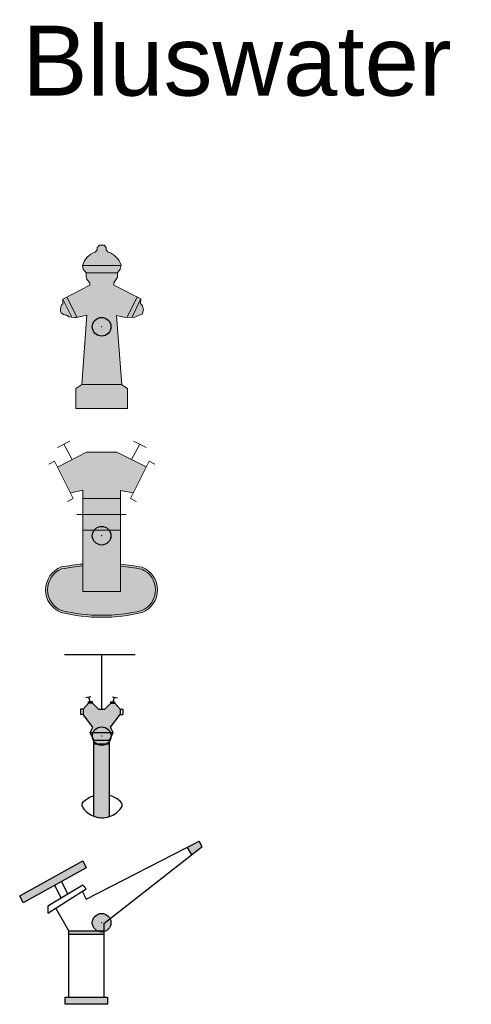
# Model space of a CAD drawing. Header units: millimetres. Extents: x -20879 to 80472, y -12121 to 39016.
# Tile 55 of 63: x 54779 to 56714, y 27131 to 31355. Entities that reach past the tile are written whole.
import ezdxf

# ---------------------------------------------------------------- set-up
doc = ezdxf.new("R2010")
doc.units = ezdxf.units.MM
doc.layers.add('DVD-VB-V_TEXT', color=7, linetype='Continuous')
doc.layers.add('FL53----_BLW', color=7, linetype='Continuous')
doc.layers.add('RVB-VB-V_Aanwijslijn', color=7, linetype='Continuous', true_color=0xff0001)
doc.styles.add('DVD_ALG 1.8mm_RE', font='arial.ttf', dxfattribs={"height": 1.8})

# ---------------------------------------------------------------- blocks, each defined once
blk = doc.blocks.new('RVB_BLW_001_icon')
at = {"layer": 'FL53----_BLW', "linetype": 'Continuous', "lineweight": 0, "true_color": 0xbd3632}
h = blk.add_hatch(color=15, dxfattribs=at)
h.paths.add_polyline_path([(0.638, 0.478), (1.008, 0.394), (1.08, 0.397), (1.52, 1.276), (0.52, 1.781), (0.52, 1.878), (0.678, 2.124), (0.678, 2.308), (0.794, 2.474), (0.831, 2.635), (-0.819, 2.635), (-0.788, 2.473), (-0.662, 2.308), (-0.662, 2.143), (-0.63, 2.044), (-0.536, 1.912), (-0.504, 1.879), (-0.504, 1.78), (-1.493, 1.276), (-1.054, 0.398), (-0.63, 0.493), (-0.851, -2.477), (0.865, -2.477)])
h.paths.add_polyline_path([(-0.819, 2.635), (0.831, 2.635), (0.832, 2.639, 0.241446), (0.285, 3.205), (0.199, 3.299), (0.199, 3.396), (0.132, 3.461), (0.132, 3.499), (-0.126, 3.501), (-0.126, 3.463), (-0.189, 3.397), (-0.189, 3.299), (-0.272, 3.206, 0.246838)])
h.paths.add_polyline_path([(1.103, -3.5), (1.103, -2.642), (0.855, -2.477), (-0.851, -2.477), (-1.103, -2.642), (-1.103, -3.5)])
h.paths.add_polyline_path([(1.796, 0.724), (1.75, 0.899), (1.697, 0.969), (1.67, 0.988), (1.683, 1.194), (1.294, 0.404), (1.429, 0.408), (1.512, 0.46), (1.737, 0.534)])
h.paths.add_polyline_path([(-1.67, 1.186), (-1.67, 0.988), (-1.703, 0.955), (-1.733, 0.889), (-1.764, 0.79), (-1.764, 0.658), (-1.733, 0.592), (-1.638, 0.526), (-1.544, 0.493), (-1.512, 0.493), (-1.386, 0.427), (-1.276, 0.411)])
h = blk.add_hatch(color=15, dxfattribs=at)
h.paths.add_polyline_path([(-1.493, 1.276), (-1.67, 1.186), (-1.276, 0.411), (-1.166, 0.394), (-1.071, 0.394), (-1.054, 0.398)])
h.paths.add_polyline_path([(1.683, 1.194), (1.52, 1.276), (1.08, 0.397), (1.294, 0.404)])
at = {"layer": 'FL53----_BLW', "color": 250, "linetype": 'Continuous', "lineweight": 0, "true_color": 0x2e3032}
blk.add_lwpolyline([(-1.103, -3.5), (1.103, -3.5), (1.103, -2.642), (0.866, -2.484), (0.638, 0.478), (1.008, 0.394), (1.429, 0.408), (1.512, 0.46), (1.737, 0.534), (1.796, 0.724), (1.75, 0.899), (1.697, 0.969), (1.67, 0.988), (1.683, 1.194), (0.52, 1.781), (0.52, 1.878), (0.678, 2.124), (0.678, 2.308), (0.794, 2.474), (0.832, 2.639, 0.241446), (0.285, 3.205), (0.199, 3.299), (0.199, 3.396), (0.132, 3.461), (0.132, 3.499), (-0.126, 3.501), (-0.126, 3.463), (-0.189, 3.397), (-0.189, 3.299), (-0.272, 3.206, 0.246838), (-0.819, 2.635), (-0.788, 2.473), (-0.662, 2.308), (-0.662, 2.143), (-0.63, 2.044), (-0.536, 1.912), (-0.504, 1.879), (-0.504, 1.78), (-1.67, 1.186), (-1.67, 0.988), (-1.703, 0.955), (-1.733, 0.889), (-1.764, 0.79), (-1.764, 0.658), (-1.733, 0.592), (-1.638, 0.526), (-1.544, 0.493), (-1.512, 0.493), (-1.386, 0.427), (-1.166, 0.394), (-1.071, 0.394), (-0.63, 0.493), (-0.851, -2.477), (-1.103, -2.642), (-1.103, -3.5)], format="xyb", close=True, dxfattribs=at)
at = {"layer": 'FL53----_BLW', "linetype": 'Continuous', "lineweight": 0}
blk.add_lwpolyline([(-0.819, 2.635), (0.833, 2.635)], dxfattribs=at)
at = {"layer": 'FL53----_BLW', "color": 250, "linetype": 'Continuous', "lineweight": 0, "true_color": 0x2e3032}
for points in [[(-0.662, 2.308), (0.678, 2.308)], [(-1.493, 1.276), (-1.054, 0.398)], [(1.08, 0.397), (1.52, 1.276)], [(-1.67, 1.186), (-1.276, 0.411)], [(1.683, 1.194), (1.294, 0.404)], [(-0.851, -2.477), (0.863, -2.477)]]:
    blk.add_lwpolyline(points, dxfattribs=at)
blk = doc.blocks.new('RVB_BLW_001')
at = {"layer": 'RVB-VB-V_Aanwijslijn'}
h = blk.add_hatch(color=256, dxfattribs=at)
h.dxf.hatch_style = 1
edge = h.paths.add_edge_path()
edge.add_arc((0, 0), 0.4, 0, 360)
at = {"layer": 'Defpoints'}
for points in [[(-0.011, 0.008), (0.011, 0.008)], [(0, 0.017), (0, 0.008)]]:
    blk.add_lwpolyline(points, dxfattribs=at)
at = {"layer": 'RVB-VB-V_Aanwijslijn'}
blk.add_line((0, 0.01), (0, 0), dxfattribs=at)
blk.add_circle((0, 0), 0.4, dxfattribs=at)
blk.add_blockref('RVB_BLW_001_icon', (0, 0))
at = {"layer": 'DVD-VB-V_TEXT', "lineweight": 5, "style": 'DVD_ALG 1.8mm_RE', "flags": 1}
for tag, p in [('$BI_CODE', (8.116, 7.28)), ('$DIAMETER', (8.121, 5.039))]:
    blk.add_attdef(tag, p, '', height=1.4, dxfattribs=at)
blk = doc.blocks.new('RVB_BLW_002_icon')
at = {"layer": 'FL53----_BLW', "linetype": 'Continuous', "lineweight": 0, "true_color": 0xbd3632}
h = blk.add_hatch(color=15, dxfattribs=at)
h.paths.add_polyline_path([(0.802, 1.937), (1.349, 1.842), (1.905, 2.954), (0.656, 3.585), (-0.643, 3.585), (-1.892, 2.947), (-1.336, 1.836), (-0.803, 1.956), (-0.803, 1.594), (0.802, 1.594)])
h.paths.add_polyline_path([(-0.803, 1.594), (-0.803, 0.915), (0.803, 0.915), (0.802, 1.594)])
h.paths.add_polyline_path([(-0.803, 0.915), (-0.803, 0.237), (0.803, 0.237), (0.803, 0.915)])
h.paths.add_polyline_path([(-0.803, -2.397), (0.805, -2.397), (0.803, 0.237), (-0.803, 0.237)])
at = {"layer": 'FL53----_BLW', "linetype": 'Continuous', "lineweight": 0, "true_color": 0x2e3032}
blk.add_hatch(color=250, dxfattribs=at).paths.add_polyline_path([(1.715, -1.437, -0.666479), (1.715, -3.212, -0.11839), (-1.715, -3.212, -0.674646), (-1.715, -1.423, -0.016704), (-0.803, -1.298), (-0.803, -1.214, 0.017961), (-1.738, -1.341, 0.680101), (-1.741, -3.293, 0.118828), (1.741, -3.293, 0.672163), (1.739, -1.355, 0.018065), (0.804, -1.222), (0.804, -1.307, -0.016672)])
at = {"layer": 'FL53----_BLW', "linetype": 'Continuous', "lineweight": 0, "true_color": 0xf4f8f4}
blk.add_hatch(color=7, dxfattribs=at).paths.add_polyline_path([(1.715, -1.437, 0.016672), (0.804, -1.307), (0.805, -2.397), (-0.803, -2.397), (-0.803, -1.298, 0.016704), (-1.715, -1.423, 0.674646), (-1.715, -3.212, 0.11839), (1.715, -3.212, 0.666479)])
at = {"layer": 'FL53----_BLW', "color": 250, "linetype": 'Continuous', "lineweight": 0, "true_color": 0x2e3032}
for points in [[(-1.893, 3.784), (-1.359, 4.063)], [(-1.269, 3.265), (-1.624, 3.924)], [(1.281, 3.269), (1.634, 3.924)], [(1.903, 3.784), (1.369, 4.063)], [(-0.643, 3.585), (-1.892, 2.947)], [(-0.643, 3.585), (0.656, 3.585)], [(1.905, 2.954), (0.656, 3.585)], [(-2.02, 3.203), (-2.266, 3.067)], [(-2.02, 3.203), (-1.22, 1.603)], [(2.03, 3.203), (1.23, 1.603)], [(2.03, 3.203), (2.276, 3.067)], [(-1.339, 1.836), (-1.339, 1.836), (-0.803, 1.956), (-0.803, -2.397)], [(0.805, -2.397), (0.802, 1.937), (1.349, 1.842)], [(-1.22, 1.603), (-1.466, 1.467)], [(-0.803, 1.594), (0.802, 1.594)], [(1.23, 1.603), (1.476, 1.467)], [(-1.057, 0.915), (1.057, 0.915)], [(-0.803, 0.237), (0.802, 0.237)], [(-0.803, -2.397), (0.805, -2.397)]]:
    blk.add_lwpolyline(points, dxfattribs=at)
for points in [[(-0.803, -1.214, 0.017961), (-1.738, -1.341, 0.680101), (-1.741, -3.293, 0.118828), (1.741, -3.293, 0.672163), (1.739, -1.355, 0.018065), (0.804, -1.222, 0.016837)], [(-0.803, -1.298, 0.016704), (-1.715, -1.423, 0.674646), (-1.715, -3.212, 0.11839), (1.715, -3.212, 0.666479), (1.715, -1.437, 0.016672), (0.804, -1.307)]]:
    blk.add_lwpolyline(points, format="xyb", dxfattribs=at)
blk = doc.blocks.new('RVB_BLW_002')
at = {"layer": 'RVB-VB-V_Aanwijslijn'}
h = blk.add_hatch(color=256, dxfattribs=at)
h.dxf.hatch_style = 1
edge = h.paths.add_edge_path()
edge.add_arc((0, 0), 0.4, 0, 360)
at = {"layer": 'Defpoints'}
for points in [[(-0.011, 0.008), (0.011, 0.008)], [(0, 0.017), (0, 0.008)]]:
    blk.add_lwpolyline(points, dxfattribs=at)
at = {"layer": 'RVB-VB-V_Aanwijslijn'}
blk.add_line((0, 0.01), (0, 0), dxfattribs=at)
blk.add_circle((0, 0), 0.4, dxfattribs=at)
blk.add_blockref('RVB_BLW_002_icon', (0, 0))
at = {"layer": 'DVD-VB-V_TEXT', "lineweight": 5, "style": 'DVD_ALG 1.8mm_RE', "flags": 1}
for tag, p in [('$BI_CODE', (8.116, 7.28)), ('$DIAMETER', (8.121, 5.039))]:
    blk.add_attdef(tag, p, '', height=1.4, dxfattribs=at)
blk = doc.blocks.new('RVB_BLW_003_icon')
at = {"layer": 'FL53----_BLW', "true_color": 0x003478}
h = blk.add_hatch(color=156, dxfattribs=at)
h.paths.add_polyline_path([(0.793, 0.927), (0.793, 1.156), (0.57, 1.419), (0.395, 1.419), (0.132, 1.156), (-0.132, 1.156), (-0.395, 1.419), (-0.57, 1.419), (-0.793, 1.156), (-0.793, 0.927), (-0.383, 0.39), (-0.495, 0.165), (0.495, 0.165), (0.383, 0.39)])
edge = h.paths.add_edge_path()
edge.add_line((0.33, -0.331), (-0.33, -0.331))
edge.add_line((-0.33, -0.331), (-0.33, -2.553))
edge.add_ellipse((0.018, -3.702), major_axis=(-0.849, 0.849), ratio=1, start_angle=331.6124, end_angle=331.882)
edge.add_line((-0.33, -2.553), (-0.33, -3.437))
edge.add_ellipse((0.018, -2.502), major_axis=(-0.706, 0.706), ratio=1, start_angle=114.5671, end_angle=153.2184)
edge.add_line((0.33, -3.45), (0.33, -0.331))
blk.add_line((-1.587, 3.5), (1.431, 3.5))
at = {"layer": 'FL53----_BLW', "color": 156, "true_color": 0x003478}
for p, q in [((-0.433, 3.5), (0.644, 3.5)), ((0, 1.155), (0, 3.5)), ((-0.793, 1.156), (-0.57, 1.419)), ((-0.466, 1.688), (-0.674, 1.642)), ((-0.57, 1.419), (-0.569, 1.473)), ((-0.395, 1.419), (-0.57, 1.419)), ((-0.396, 1.473), (-0.569, 1.473)), ((-0.495, 1.473), (-0.545, 1.671)), ((-0.395, 1.419), (-0.396, 1.473)), ((-0.395, 1.419), (-0.132, 1.156)), ((0.395, 1.419), (0.132, 1.156)), ((0.395, 1.419), (0.396, 1.473)), ((0.395, 1.419), (0.57, 1.419)), ((0.396, 1.473), (0.569, 1.473)), ((0.466, 1.688), (0.674, 1.642)), ((0.495, 1.473), (0.545, 1.671)), ((0.57, 1.419), (0.569, 1.473)), ((0.793, 1.156), (0.57, 1.419)), ((-0.793, 1.156), (-0.905, 1.156)), ((-0.905, 1.156), (-0.905, 0.927)), ((-0.793, 0.927), (-0.905, 0.927)), ((-0.793, 1.156), (-0.793, 0.927)), ((-0.383, 0.39), (-0.793, 0.927)), ((-0.132, 1.156), (0.132, 1.156)), ((0.383, 0.39), (0.793, 0.927)), ((0.793, 1.156), (0.905, 1.156)), ((0.793, 1.156), (0.793, 0.927)), ((0.793, 0.927), (0.905, 0.927)), ((0.905, 1.156), (0.905, 0.927)), ((-0.495, 0.165), (-0.383, 0.39)), ((-0.495, 0.165), (0.495, 0.165)), ((-0.33, -0.166), (-0.495, 0.165)), ((0.33, -0.166), (0.495, 0.165)), ((0.495, 0.165), (0.383, 0.39)), ((-0.33, -0.166), (0.33, -0.166)), ((-0.33, -0.331), (-0.33, -0.166)), ((-0.33, -0.331), (0.33, -0.331)), ((-0.33, -3.437), (-0.33, -0.331)), ((0.33, -0.331), (0.33, -0.166)), ((0.33, -3.45), (0.33, -0.331))]:
    blk.add_line(p, q, dxfattribs=at)
at = {"layer": 'FL53----_BLW', "color": 156, "true_color": 0x003478, "extrusion": (0, 0, -1)}
for centre, major_axis, ratio, start_param, end_param in [((-0.644, -2.95), (0.14, 0.14), 1, -2.951299, -1.507936), ((0.018, -4.473), (-0.111, 1.961), 0.727246, -0.51058, -0.16458)]:
    blk.add_ellipse(centre, major_axis=major_axis, ratio=ratio, start_param=start_param, end_param=end_param, dxfattribs=at)
at = {"layer": 'FL53----_BLW', "color": 156, "true_color": 0x003478}
for centre, major_axis, ratio, start_param, end_param in [((0.018, -4.473), (0.104, 1.962), 0.728854, -0.513809, -0.150489), ((0.681, -2.95), (-0.14, 0.14), 1, -2.951299, -1.507936), ((0.018, -2.502), (-0.706, 0.706), 1, 1.380502, 1.999574), ((0.018, -2.502), (-0.706, 0.706), 1, 2.674165, 3.331887), ((0.018, -2.502), (-0.706, 0.706), 1, 1.999574, 2.674165)]:
    blk.add_ellipse(centre, major_axis=major_axis, ratio=ratio, start_param=start_param, end_param=end_param, dxfattribs=at)
blk = doc.blocks.new('RVB_BLW_003')
at = {"layer": 'RVB-VB-V_Aanwijslijn'}
h = blk.add_hatch(color=256, dxfattribs=at)
h.dxf.hatch_style = 1
edge = h.paths.add_edge_path()
edge.add_arc((0, 0), 0.4, 0, 360)
at = {"layer": 'Defpoints'}
for points in [[(-0.011, 0.008), (0.011, 0.008)], [(0, 0.017), (0, 0.008)]]:
    blk.add_lwpolyline(points, dxfattribs=at)
at = {"layer": 'RVB-VB-V_Aanwijslijn'}
blk.add_line((0, 0.01), (0, 0), dxfattribs=at)
blk.add_circle((0, 0), 0.4, dxfattribs=at)
blk.add_blockref('RVB_BLW_003_icon', (0, 0))
at = {"layer": 'DVD-VB-V_TEXT', "lineweight": 5, "style": 'DVD_ALG 1.8mm_RE', "flags": 1}
for tag, p in [('$BI_CODE', (8.116, 7.28)), ('$DIAMETER', (8.121, 5.039))]:
    blk.add_attdef(tag, p, '', height=1.4, dxfattribs=at)
blk = doc.blocks.new('RVB_BLW_004_icon')
at = {"layer": 'FL53----_BLW', "true_color": 0x003478}
h = blk.add_hatch(color=156, dxfattribs=at)
h.paths.add_polyline_path([(4.301, 3.261), (4.182, 3.5), (3.659, 3.23), (3.852, 2.908)])
h.paths.add_polyline_path([(-0.657, 2.36), (-0.807, 2.66), (-3.512, 1.158), (-3.361, 0.857)])
h.paths.add_polyline_path([(0.094, -0.345), (-1.408, -0.345), (-1.408, -0.495), (0.094, -0.495)])
h.paths.add_polyline_path([(0.245, -3.2), (-1.558, -3.2), (-1.558, -3.5), (0.245, -3.5)])
at = {"layer": 'FL53----_BLW', "color": 156, "true_color": 0x003478}
for p, q in [((-0.657, 1.007), (4.182, 3.5)), ((4.301, 3.261), (4.182, 3.5)), ((4.301, 3.261), (0.094, -0.044)), ((3.659, 3.23), (3.852, 2.908)), ((-3.512, 1.158), (-0.807, 2.66)), ((-0.807, 2.66), (-0.657, 2.36)), ((-0.657, 2.36), (-3.361, 0.857)), ((-1.443, 1.227), (-1.709, 1.759)), ((-0.807, 1.608), (-2.31, 0.707)), ((-2.31, 0.406), (-0.657, 1.458)), ((-1.732, 1.054), (-2.009, 1.608)), ((-0.828, 1.349), (-0.657, 1.007)), ((-0.657, 1.458), (-0.807, 1.608)), ((-3.361, 0.857), (-3.512, 1.158)), ((-2.31, 0.707), (-2.31, 0.406)), ((-1.408, -0.345), (-1.963, 0.627)), ((-1.408, -0.345), (0.094, -0.345)), ((0.094, -0.044), (0.094, -3.2)), ((-1.408, -0.495), (0.094, -0.495)), ((-1.408, -3.2), (-1.408, -0.495)), ((-1.558, -3.5), (-1.558, -3.2)), ((-1.558, -3.2), (0.245, -3.2)), ((0.245, -3.2), (0.245, -3.5)), ((0.245, -3.5), (-1.558, -3.5))]:
    blk.add_line(p, q, dxfattribs=at)
at = {"layer": 'FL53----_BLW', "color": 156, "linetype": 'Continuous', "true_color": 0x003478}
blk.add_line((-1.408, -0.495), (-1.408, -0.345), dxfattribs=at)
blk = doc.blocks.new('RVB_BLW_004')
at = {"layer": 'RVB-VB-V_Aanwijslijn'}
h = blk.add_hatch(color=256, dxfattribs=at)
h.dxf.hatch_style = 1
edge = h.paths.add_edge_path()
edge.add_arc((0, 0), 0.4, 0, 360)
at = {"layer": 'Defpoints'}
for points in [[(-0.011, 0.008), (0.011, 0.008)], [(0, 0.017), (0, 0.008)]]:
    blk.add_lwpolyline(points, dxfattribs=at)
at = {"layer": 'RVB-VB-V_Aanwijslijn'}
blk.add_line((0, 0.01), (0, 0), dxfattribs=at)
blk.add_circle((0, 0), 0.4, dxfattribs=at)
blk.add_blockref('RVB_BLW_004_icon', (0, 0))
at = {"layer": 'DVD-VB-V_TEXT', "lineweight": 5, "style": 'DVD_ALG 1.8mm_RE', "flags": 1}
blk.add_attdef('$BI_CODE', (8.116, 7.28), '', height=1.4, dxfattribs=at)

msp = doc.modelspace()

# ---------------------------------------------------------------- block references
at = {"xscale": 100, "yscale": 100, "zscale": 100}
for name, p in [('RVB_BLW_001', (55130, 30037.6)), ('RVB_BLW_002', (55130, 29141.2)), ('RVB_BLW_003', (55130.1, 28281.2)), ('RVB_BLW_004', (55130, 27480.9))]:
    msp.add_blockref(name, p, dxfattribs=at)

# ---------------------------------------------------------------- texts
at = {"layer": 'DVD-VB-V_TEXT', "color": 7, "style": 'DVD_ALG 1.8mm_RE'}
msp.add_text('Bluswater', height=300, dxfattribs=at).set_placement((54789.6, 31029.2))

doc.saveas('drawing.dxf')
